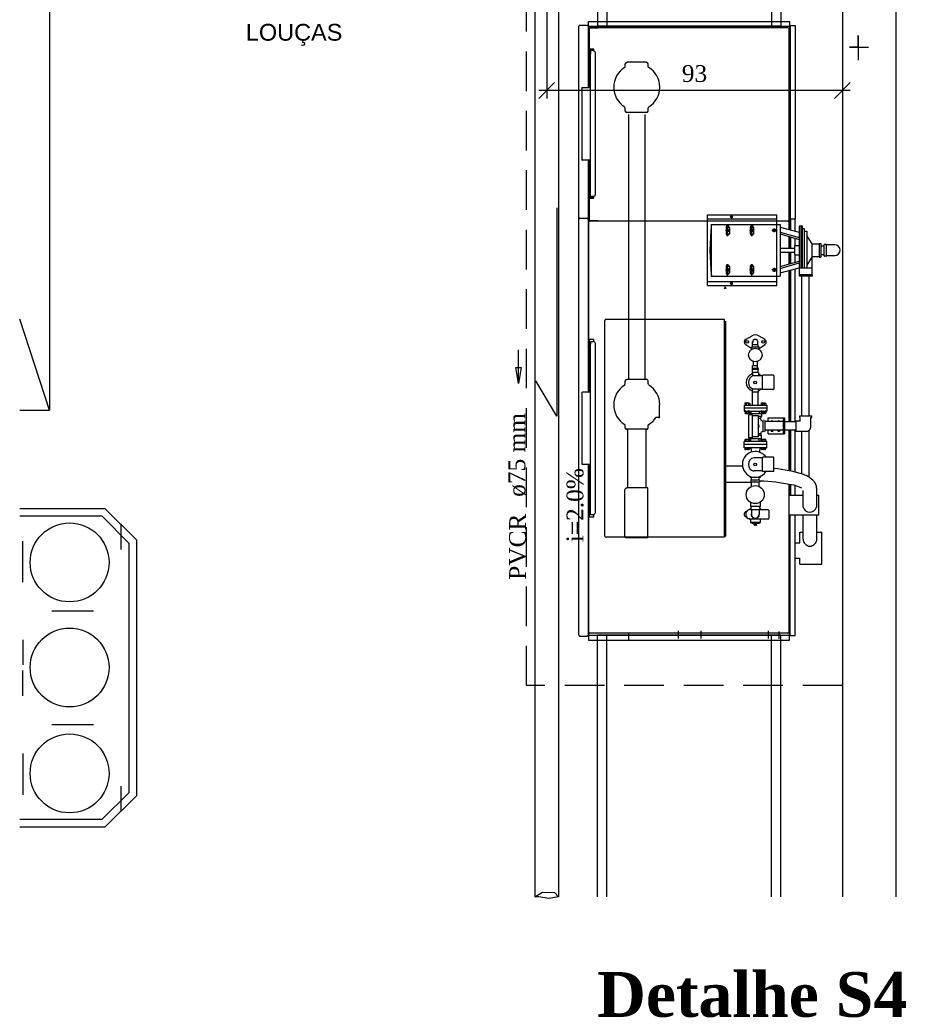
# Model space of a CAD drawing. Header units: millimetres. Extents: x 481 to 729890, y -1 to 83.
# Tile 38 of 60: x 549 to 560, y 58 to 71. Entities that reach past the tile are written whole.
import ezdxf

# ---------------------------------------------------------------- set-up
doc = ezdxf.new("R2010")
doc.units = ezdxf.units.MM
doc.header["$MEASUREMENT"] = 0
doc.linetypes.add('Dashed', pattern=[0.75, 0.5, -0.25])
doc.layers.add('3', color=1, linetype='Continuous')
for name, color, linetype, lineweight in [('DI-Títulos', 3, 'Continuous', 30), ('TQ-Sentido tubo', 7, 'Continuous', 20), ('TQ-Seção tubo', 1, 'Continuous', 30), ('TQ-Textos tubo', 7, 'Continuous', 20)]:
    doc.layers.add(name, color=color, linetype=linetype, lineweight=lineweight)
doc.styles.add('Arial', font='arial.ttf')
doc.styles.add('TimesNewRoman', font='times.ttf')
doc.styles.add('TimesNewRomanN', font='timesbd.ttf')
doc.dimstyles.get("Standard").update_dxf_attribs({"dimtxt": 0.18, "dimasz": 0.18, "dimexe": 0.18, "dimexo": 0.0625, "dimgap": 0.09, "dimtad": 0, "dimtih": 1, "dimtoh": 1, "dimdec": 4, "dimzin": 0, "dimdsep": 46, "dimtxsty": 'Standard', "dimcen": 0.09, "dimadec": 0, "dimazin": 0, "dimtfac": 1, "dimtdec": 4, "dimtofl": 0, "dimtmove": 0, "dimatfit": 3, "dimfxl": 0, "dimtolj": 1, "dimtzin": 0, "dimarcsym": 0})
doc.dimstyles.new('UM_25.000000', dxfattribs={"dimtxt": 0.18, "dimasz": 0.2, "dimexe": 0.1, "dimexo": 0.2, "dimgap": 0, "dimtad": 1, "dimtih": 1, "dimtoh": 1, "dimdec": 1, "dimlfac": 25, "dimzin": 0, "dimdsep": 46, "dimtxsty": 'Standard', "dimblk": 'CLOSED', "dimblk1": 'CLOSED', "dimblk2": 'CLOSED', "dimcen": 0.09, "dimdle": 0.1, "dimadec": 1, "dimazin": 2, "dimtfac": 1, "dimtdec": 4, "dimtofl": 0, "dimtmove": 0, "dimatfit": 3, "dimldrblk": 'CLOSED', "dimfxl": 0, "dimtolj": 1, "dimarcsym": 0})

# ---------------------------------------------------------------- blocks, each defined once
blk = doc.blocks.new('_OBLIQUE')
at = {"color": 0, "linetype": 'ByBlock', "lineweight": -2}
blk.add_line((-0.5, -0.5), (0.5, 0.5), dxfattribs=at)
blk = doc.blocks.new('*D25')
at = {"color": 0, "linetype": 'Continuous', "lineweight": -2}
for p, q in [((555.836, 71.185), (555.836, 69.66)), ((559.563, 71.005), (559.563, 69.66)), ((559.663, 69.76), (555.736, 69.76))]:
    blk.add_line(p, q, dxfattribs=at)
at = {"layer": 'Defpoints', "color": 0}
for p in [(555.836, 71.385), (559.563, 71.205), (555.836, 69.76)]:
    blk.add_point(p, dxfattribs=at)
at = {"color": 0, "lineweight": -2, "xscale": 0.2, "yscale": 0.2, "zscale": 0.2, "rotation": 180}
blk.add_blockref('_OBLIQUE', (555.836, 69.76), dxfattribs=at)
at = {"color": 0, "lineweight": -2, "xscale": 0.2, "yscale": 0.2, "zscale": 0.2}
blk.add_blockref('_OBLIQUE', (559.563, 69.76), dxfattribs=at)
at = {"color": 7, "insert": (557.699, 69.972), "char_height": 0.2118, "attachment_point": 5, "rotation": 0.0057, "style": 'TimesNewRoman'}
blk.add_mtext('\\A1;93', dxfattribs=at)

msp = doc.modelspace()

# ---------------------------------------------------------------- linework, layer by layer
at = {"color": 7}
for p, q in [((560.2351, 78.8128), (560.2351, 59.5878)), ((559.5631, 78.2158), (559.5631, 59.5878)), ((556.4761, 75.5458), (556.4761, 70.5718)), ((558.7861, 75.5458), (558.7861, 70.5718)), ((556.5961, 75.4258), (556.5961, 70.5718)), ((558.6691, 75.4258), (558.6691, 70.5718)), ((549.5701, 71.3008), (549.5701, 65.7268)), ((555.9631, 68.2798), (555.9631, 65.6518)), ((549.5701, 65.7268), (549.1931, 66.8738)), ((555.9631, 65.6518), (555.6991, 66.0988)), ((549.1931, 65.7268), (549.5701, 65.7268)), ((550.2691, 64.4848), (549.1931, 64.4848)), ((550.6681, 64.0888), (550.2691, 64.4848)), ((550.2331, 64.3888), (549.1931, 64.3888)), ((550.5721, 64.0438), (550.2331, 64.3888)), ((550.4701, 63.9718), (550.4701, 64.2928)), ((550.6681, 60.8668), (550.6681, 64.0888)), ((549.2341, 63.5578), (549.2341, 64.0768)), ((550.5721, 60.9058), (550.5721, 64.0438)), ((549.6001, 63.1948), (550.1221, 63.1948)), ((556.4761, 59.5878), (556.4761, 62.8888)), ((556.5961, 59.5878), (556.5961, 62.8888)), ((558.6691, 59.5878), (558.6691, 62.8888)), ((558.7861, 59.5878), (558.7861, 62.8888)), ((549.2341, 62.8288), (549.2341, 62.5138)), ((549.2341, 62.1238), (549.2341, 62.4448)), ((549.6001, 61.7608), (550.1221, 61.7608)), ((549.2341, 61.3978), (549.2341, 60.8758)), ((550.4701, 60.6658), (550.4701, 60.9838)), ((550.2331, 60.5668), (550.5721, 60.9058)), ((550.2691, 60.4708), (550.6681, 60.8668)), ((549.1931, 60.5668), (550.2331, 60.5668)), ((549.1931, 60.4708), (550.2691, 60.4708))]:
    msp.add_line(p, q, dxfattribs=at)
at = {"color": 8}
for p, q in [((556.2391, 62.8888), (556.2391, 70.5718)), ((556.2511, 70.5838), (556.3501, 70.5838)), ((556.3501, 70.5778), (556.3501, 70.5838)), ((556.3501, 70.5778), (556.3621, 70.5778)), ((556.3501, 70.5778), (556.3621, 70.5778)), ((556.3621, 70.6318), (558.8971, 70.6318)), ((556.3621, 69.7918), (556.3621, 70.6318)), ((556.3621, 69.7918), (556.3621, 70.5778)), ((556.3621, 70.5718), (558.8971, 70.5718)), ((556.5061, 70.5508), (556.3801, 70.5508)), ((556.4851, 70.5478), (556.3801, 70.5478)), ((558.7861, 70.5718), (556.4761, 70.5718)), ((556.4851, 70.5478), (556.4851, 70.5508)), ((558.8761, 70.5508), (556.5061, 70.5508)), ((558.8971, 70.6318), (558.8971, 68.1358)), ((558.8971, 70.5778), (558.9691, 70.5778)), ((558.9061, 70.5778), (558.9061, 68.1358)), ((558.9691, 70.5778), (558.9691, 68.1418)), ((556.3651, 70.1728), (556.3651, 70.5358)), ((556.3741, 70.1728), (556.3741, 70.5358)), ((558.8941, 68.1268), (558.8941, 70.5358)), ((559.7631, 70.3048), (559.7631, 70.4548)), ((559.7631, 70.4548), (559.7631, 70.1428)), ((556.3741, 70.2868), (556.3741, 70.3738)), ((559.7631, 70.3048), (559.6521, 70.3048)), ((559.6521, 70.3048), (559.8921, 70.3048)), ((556.3741, 70.1728), (556.3741, 70.2808)), ((556.4281, 70.2808), (556.3741, 70.2808)), ((556.3741, 70.2058), (556.3741, 70.1698)), ((556.3741, 70.2058), (556.3801, 70.2058)), ((556.3771, 70.2658), (556.3771, 70.2448)), ((556.3771, 70.2448), (556.3801, 70.2208)), ((556.4041, 70.2778), (556.3801, 70.2778)), ((556.3801, 70.2688), (556.3981, 70.2688)), ((556.3801, 70.2208), (556.3891, 70.2208)), ((556.3801, 70.2058), (556.3801, 70.1698)), ((556.3891, 68.4238), (556.3891, 70.2628)), ((556.3891, 70.2628), (556.3891, 70.2208)), ((556.4251, 70.2628), (556.3891, 70.2628)), ((556.4101, 70.2628), (556.4101, 70.2778)), ((556.4101, 70.2658), (556.4101, 70.2628)), ((556.4131, 70.2628), (556.4131, 70.2808)), ((556.4281, 70.2628), (556.4281, 70.2808)), ((556.4521, 68.4508), (556.4521, 70.2328)), ((556.3741, 70.1728), (556.3651, 70.1728)), ((556.3651, 70.1698), (556.3651, 69.7918)), ((556.3651, 70.1698), (556.3891, 70.1698)), ((556.8241, 70.0588), (556.8241, 70.0948)), ((557.0941, 70.1188), (556.8451, 70.1188)), ((557.1151, 70.0588), (557.1151, 70.0948)), ((556.2811, 68.8948), (556.2811, 69.7858)), ((556.3891, 69.7918), (556.2871, 69.7918)), ((556.3891, 68.8828), (556.3891, 69.7918)), ((556.8241, 69.5008), (556.8241, 69.5368)), ((556.8451, 69.4858), (557.0941, 69.4858)), ((556.8691, 69.4558), (556.8691, 66.1138)), ((557.0731, 69.4558), (557.0731, 66.1138)), ((557.1151, 69.5008), (557.1151, 69.5368)), ((556.3891, 68.8828), (556.2871, 68.8828)), ((556.3621, 68.1478), (556.3621, 68.8828)), ((556.3651, 68.8828), (556.3651, 68.5138)), ((556.3651, 68.5138), (556.3891, 68.5138)), ((556.3651, 68.1268), (556.3651, 68.5108)), ((556.3741, 68.5108), (556.3651, 68.5108)), ((556.3741, 68.4778), (556.3741, 68.5138)), ((556.3741, 68.1268), (556.3741, 68.5108)), ((556.3741, 68.3998), (556.3741, 68.5108)), ((556.3741, 68.4778), (556.3801, 68.4778)), ((556.3771, 68.4388), (556.3801, 68.4538)), ((556.3771, 68.4178), (556.3771, 68.4388)), ((556.3801, 68.4778), (556.3801, 68.5138)), ((556.3891, 68.4538), (556.3801, 68.4538)), ((556.3651, 68.3998), (556.4281, 68.3998)), ((556.3981, 68.4148), (556.3801, 68.4148)), ((556.4041, 68.4028), (556.3801, 68.4028)), ((556.3921, 68.4238), (556.3891, 68.4238)), ((556.4251, 68.4238), (556.3891, 68.4238)), ((556.4101, 68.4238), (556.4101, 68.4058)), ((556.4101, 68.4178), (556.4101, 68.4238)), ((556.4131, 68.4238), (556.4131, 68.3998)), ((556.4281, 68.3998), (556.4281, 68.4238)), ((556.3621, 68.1958), (556.3621, 65.9548)), ((556.8691, 68.1958), (556.8691, 68.1118)), ((557.8621, 67.3018), (557.8621, 68.1898)), ((557.8621, 68.1898), (558.7381, 68.1898)), ((558.7381, 67.3018), (558.7381, 68.1898)), ((558.8971, 68.0008), (558.8971, 68.1958)), ((556.2511, 68.1478), (556.3501, 68.1478)), ((556.3501, 68.1418), (556.3501, 68.1478)), ((556.3501, 68.1418), (556.3621, 68.1418)), ((556.3621, 65.9548), (556.3621, 68.1418)), ((556.3651, 66.5128), (556.3651, 68.0938)), ((556.4851, 68.1148), (556.3801, 68.1148)), ((558.8761, 68.1118), (556.3801, 68.1118)), ((556.4851, 68.1148), (556.4851, 68.1118)), ((557.8621, 68.1418), (558.7381, 68.1418)), ((557.9101, 68.0698), (558.7381, 68.0698)), ((557.9101, 68.0698), (557.9101, 67.4158)), ((558.1171, 67.9228), (558.1171, 68.0638)), ((558.1771, 68.1658), (558.1471, 68.1658)), ((558.1651, 68.1778), (558.1651, 68.1508)), ((558.4201, 67.9228), (558.4201, 68.0638)), ((558.7381, 68.0698), (558.7801, 68.0698)), ((558.7801, 68.0698), (558.7801, 67.4158)), ((558.8941, 68.0068), (558.8941, 68.0938)), ((558.8971, 68.1418), (558.9691, 68.1418)), ((558.9061, 68.0008), (558.9061, 68.1418)), ((558.9121, 68.0008), (558.9121, 68.1418)), ((558.9691, 67.9858), (558.9691, 68.1418)), ((558.0991, 68.0368), (558.1441, 68.0368)), ((558.0991, 67.9948), (558.1441, 67.9948)), ((558.0991, 67.9528), (558.1441, 67.9528)), ((558.1021, 67.9528), (558.1021, 68.0368)), ((558.1171, 68.0188), (558.1171, 67.9708)), ((558.1411, 68.0368), (558.1411, 67.9528)), ((558.3991, 68.0368), (558.4471, 68.0368)), ((558.3991, 67.9948), (558.4471, 67.9948)), ((558.3991, 67.9528), (558.4471, 67.9528)), ((558.4051, 67.9528), (558.4051, 68.0368)), ((558.4201, 68.0188), (558.4201, 67.9708)), ((558.4441, 68.0368), (558.4441, 67.9528)), ((558.7201, 67.9948), (558.6751, 67.9948)), ((558.7051, 68.0188), (558.7051, 67.9708)), ((558.7801, 68.0338), (559.0201, 67.9708)), ((558.7801, 67.9738), (559.0201, 67.9048)), ((558.7801, 67.9528), (559.0201, 67.8808)), ((559.0201, 68.0518), (559.0201, 67.5208)), ((559.0201, 68.0518), (559.0561, 68.0518)), ((559.0411, 68.0518), (559.0411, 67.5208)), ((559.0561, 68.0518), (559.0561, 67.5208)), ((559.0561, 68.0188), (559.0801, 68.0188)), ((559.0801, 68.0188), (559.0801, 67.5208)), ((559.0801, 67.9858), (559.1131, 67.9858)), ((559.1131, 67.9858), (559.1131, 67.5208)), ((558.8941, 67.7698), (558.8941, 67.9228)), ((558.8971, 67.7698), (558.8971, 67.9228)), ((558.9061, 67.7698), (558.9061, 67.9138)), ((558.9121, 67.7698), (558.9121, 67.9138)), ((558.9691, 67.8028), (558.9691, 67.8988)), ((559.1821, 67.8268), (559.1131, 67.9288)), ((559.1821, 67.8268), (559.2721, 67.8268)), ((559.1821, 67.6648), (559.1821, 67.8268)), ((559.2721, 67.8298), (559.2721, 67.6588)), ((559.2721, 67.8298), (559.2901, 67.8298)), ((559.2901, 67.8298), (559.2901, 67.6588)), ((559.3351, 67.6738), (559.3351, 67.8148)), ((559.3591, 67.8178), (559.3381, 67.8178)), ((559.4671, 67.8148), (559.3651, 67.8148)), ((559.3651, 67.6738), (559.3651, 67.8148)), ((558.7801, 67.7698), (558.9601, 67.7698)), ((558.7801, 67.7188), (558.9601, 67.7188)), ((558.8941, 67.5688), (558.8941, 67.7188)), ((558.8971, 67.5688), (558.8971, 67.7188)), ((558.9061, 67.5748), (558.9061, 67.7188)), ((558.9121, 67.5748), (558.9121, 67.7188)), ((558.9601, 67.8028), (559.0201, 67.8028)), ((558.9601, 67.8028), (558.9601, 67.6858)), ((559.3351, 67.7968), (559.2901, 67.7968)), ((559.3351, 67.6888), (559.3351, 67.7968)), ((558.1171, 67.4278), (558.1171, 67.5688)), ((558.4201, 67.4278), (558.4201, 67.5688)), ((558.7801, 67.5388), (559.0201, 67.6048)), ((558.7801, 67.5148), (559.0201, 67.5868)), ((558.9601, 67.6858), (559.0201, 67.6858)), ((558.9691, 67.5898), (558.9691, 67.6858)), ((559.1821, 67.6648), (559.1131, 67.5568)), ((559.1761, 67.6528), (559.1761, 67.5208)), ((559.1821, 67.6648), (559.2721, 67.6648)), ((559.2721, 67.6588), (559.2901, 67.6588)), ((559.3351, 67.6888), (559.2901, 67.6888)), ((559.3591, 67.6708), (559.3381, 67.6708)), ((559.4671, 67.6738), (559.3651, 67.6738)), ((558.0991, 67.5418), (558.1441, 67.5418)), ((558.0991, 67.4968), (558.1441, 67.4968)), ((558.0991, 67.4578), (558.1441, 67.4578)), ((558.1021, 67.4578), (558.1021, 67.5418)), ((558.1171, 67.5208), (558.1171, 67.4728)), ((558.1411, 67.5418), (558.1411, 67.4578)), ((558.3991, 67.5418), (558.4471, 67.5418)), ((558.3991, 67.4968), (558.4471, 67.4968)), ((558.3991, 67.4578), (558.4471, 67.4578)), ((558.4051, 67.4578), (558.4051, 67.5418)), ((558.4201, 67.5208), (558.4201, 67.4728)), ((558.4441, 67.5418), (558.4441, 67.4578)), ((558.7201, 67.4968), (558.6751, 67.4968)), ((558.7051, 67.5208), (558.7051, 67.4728)), ((558.7801, 67.4578), (559.0201, 67.5208)), ((558.8941, 65.5828), (558.8941, 67.4908)), ((558.8971, 65.5828), (558.8971, 67.4908)), ((558.9061, 65.5828), (558.9061, 67.4908)), ((558.9121, 65.5828), (558.9121, 67.4908)), ((558.9691, 65.5828), (558.9691, 67.5058)), ((559.0171, 67.5208), (559.0171, 67.4338)), ((559.0171, 67.5208), (559.1761, 67.5208)), ((559.1761, 67.5208), (559.1761, 67.4338)), ((557.8621, 67.3498), (558.7381, 67.3498)), ((557.9101, 67.4158), (558.7381, 67.4158)), ((558.1771, 67.3258), (558.1471, 67.3258)), ((558.1651, 67.3378), (558.1651, 67.3078)), ((558.7381, 67.4158), (558.7801, 67.4158)), ((559.1821, 67.4338), (559.0171, 67.4338)), ((559.0171, 67.4338), (559.0171, 67.4158)), ((559.1821, 67.4158), (559.0171, 67.4158)), ((559.0531, 65.6578), (559.0531, 67.4158)), ((559.1461, 65.6578), (559.1461, 67.4158)), ((559.1821, 67.4338), (559.1821, 67.4158)), ((557.8621, 67.3018), (558.7381, 67.3018)), ((558.0841, 67.2778), (558.0781, 67.2778)), ((558.0781, 67.2568), (558.0871, 67.2718)), ((556.5691, 64.1398), (556.5691, 66.8578)), ((558.0781, 66.8728), (556.5841, 66.8728)), ((558.0781, 64.1248), (558.0781, 66.8728)), ((558.0961, 65.4778), (558.0961, 66.8518)), ((556.4281, 66.6208), (556.3651, 66.6208)), ((556.3741, 66.5128), (556.3741, 66.6208)), ((556.3891, 64.4068), (556.3891, 66.5908)), ((556.4251, 66.5908), (556.3891, 66.5908)), ((556.3891, 66.5908), (556.3891, 66.5608)), ((556.3891, 66.5908), (556.3921, 66.5908)), ((556.4281, 66.5908), (556.4281, 66.6208)), ((558.4201, 66.6628), (558.3481, 66.6208)), ((558.4321, 66.5518), (558.4321, 66.5878)), ((558.4951, 66.5878), (558.4951, 66.5518)), ((558.5881, 66.6208), (558.5131, 66.6628)), ((556.3741, 66.5128), (556.3651, 66.5128)), ((556.3651, 66.5068), (556.3891, 66.5068)), ((556.3651, 66.5068), (556.3651, 65.9548)), ((556.4521, 64.4368), (556.4521, 66.5668)), ((558.3481, 66.5548), (558.4201, 66.5068)), ((558.4201, 66.5278), (558.5131, 66.5278)), ((558.4201, 66.4948), (558.4201, 66.5278)), ((558.4321, 66.5278), (558.4321, 66.5518)), ((558.5011, 66.5518), (558.4321, 66.5518)), ((558.5011, 66.5278), (558.5011, 66.5518)), ((558.5131, 66.5068), (558.5881, 66.5548)), ((558.5131, 66.4948), (558.5131, 66.5278)), ((558.4441, 66.2848), (558.4441, 66.3358)), ((558.4921, 66.2848), (558.4921, 66.3358)), ((556.3621, 66.2968), (556.3651, 66.2968)), ((558.5071, 66.2518), (558.4291, 66.2518)), ((558.4291, 66.2398), (558.4291, 66.2518)), ((558.5071, 66.2398), (558.4291, 66.2398)), ((558.5071, 66.2038), (558.4291, 66.2038)), ((558.4291, 66.2038), (558.4291, 66.1588)), ((558.4951, 66.2848), (558.4321, 66.2848)), ((558.4321, 66.2518), (558.4321, 66.2848)), ((558.4321, 66.2038), (558.4321, 66.2398)), ((558.4951, 66.2518), (558.4951, 66.2848)), ((558.5011, 66.2038), (558.5011, 66.2398)), ((558.5071, 66.2398), (558.5071, 66.2518)), ((558.5071, 66.2038), (558.5071, 66.1618)), ((556.8241, 66.0598), (556.8241, 66.0958)), ((557.0941, 66.1138), (556.8451, 66.1138)), ((557.1151, 66.0598), (557.1151, 66.0958)), ((558.5551, 66.1618), (558.4471, 66.1618)), ((558.6931, 66.1708), (558.5551, 66.1708)), ((558.5551, 65.9878), (558.5551, 66.1708)), ((558.7051, 65.9938), (558.7051, 66.1618)), ((556.3891, 65.9548), (556.2871, 65.9548)), ((556.3891, 65.0428), (556.3891, 65.9548)), ((558.4291, 65.9548), (558.4291, 65.9998)), ((558.5071, 65.9548), (558.4291, 65.9548)), ((558.4321, 65.9338), (558.4321, 65.9548)), ((558.5551, 65.9938), (558.4471, 65.9938)), ((558.5011, 65.9338), (558.5011, 65.9548)), ((558.5071, 65.9548), (558.5071, 65.9938)), ((558.6931, 65.9878), (558.5551, 65.9878)), ((556.2811, 65.0428), (556.2811, 65.9398)), ((558.4321, 65.7898), (558.4321, 65.9338)), ((558.5011, 65.7898), (558.5011, 65.9338)), ((557.2591, 65.6458), (557.2591, 65.7958)), ((558.3241, 65.7898), (558.6091, 65.7898)), ((558.3241, 65.7898), (558.3241, 65.7538)), ((558.3241, 65.7538), (558.3241, 65.7148)), ((558.6091, 65.7538), (558.3241, 65.7538)), ((558.3241, 65.7148), (558.6091, 65.7148)), ((558.3361, 65.8108), (558.3391, 65.8198)), ((558.3361, 65.8108), (558.3361, 65.7898)), ((558.3361, 65.7148), (558.3361, 65.6908)), ((558.3391, 65.8198), (558.3871, 65.8198)), ((558.3511, 65.8108), (558.3511, 65.7898)), ((558.3511, 65.7148), (558.3511, 65.6908)), ((558.3811, 65.8108), (558.3811, 65.7898)), ((558.3811, 65.7148), (558.3811, 65.6908)), ((558.3871, 65.8108), (558.3871, 65.8198)), ((558.3961, 65.8108), (558.3961, 65.7898)), ((558.3961, 65.7148), (558.3961, 65.6908)), ((558.4111, 65.7148), (558.4111, 65.6818)), ((558.5161, 65.7148), (558.5161, 65.6818)), ((558.5401, 65.8108), (558.5401, 65.7898)), ((558.5401, 65.7148), (558.5401, 65.6908)), ((558.5431, 65.8198), (558.5911, 65.8198)), ((558.5431, 65.8108), (558.5431, 65.8198)), ((558.5551, 65.8108), (558.5551, 65.7898)), ((558.5551, 65.7148), (558.5551, 65.6908)), ((558.5791, 65.8108), (558.5791, 65.7898)), ((558.5791, 65.7148), (558.5791, 65.6908)), ((558.5911, 65.8108), (558.5911, 65.8198)), ((558.5971, 65.8108), (558.5971, 65.7898)), ((558.5971, 65.7148), (558.5971, 65.6908)), ((558.6091, 65.7898), (558.6091, 65.7538)), ((558.6091, 65.7538), (558.6091, 65.7148)), ((557.2501, 65.6368), (557.2111, 65.6368)), ((558.3841, 65.6908), (558.3391, 65.6908)), ((558.3481, 65.6908), (558.3511, 65.6818)), ((558.3811, 65.6818), (558.3511, 65.6818)), ((558.3811, 65.6908), (558.3811, 65.6818)), ((558.4291, 65.6668), (558.3841, 65.6668)), ((558.3841, 65.3788), (558.3841, 65.6668)), ((558.5431, 65.6818), (558.3871, 65.6818)), ((558.3871, 65.6818), (558.3871, 65.6668)), ((558.4291, 65.3788), (558.4291, 65.6668)), ((558.5071, 65.6578), (558.4291, 65.6578)), ((558.5071, 65.3908), (558.5071, 65.6578)), ((558.5431, 65.6458), (558.5071, 65.6458)), ((558.5401, 65.6218), (558.5071, 65.6218)), ((558.5281, 65.6188), (558.5281, 65.6218)), ((558.5401, 65.6308), (558.5401, 65.6428)), ((558.5911, 65.6908), (558.5431, 65.6908)), ((558.5431, 65.6818), (558.5431, 65.6458)), ((558.5551, 65.6908), (558.5551, 65.6818)), ((558.5791, 65.6818), (558.5551, 65.6818)), ((558.5641, 65.4568), (558.5641, 65.5978)), ((558.5791, 65.6008), (558.5731, 65.6008)), ((558.5791, 65.6908), (558.5791, 65.6818)), ((558.5881, 65.4568), (558.5881, 65.5978)), ((558.8161, 65.5828), (558.5881, 65.5828)), ((558.6271, 65.6308), (558.8341, 65.6308)), ((558.6271, 65.5828), (558.6271, 65.6308)), ((558.8161, 65.6308), (558.8161, 65.4268)), ((558.8341, 65.6008), (558.8161, 65.6008)), ((558.8341, 65.6308), (558.8341, 65.4268)), ((558.8341, 65.5828), (558.9781, 65.5828)), ((558.9781, 65.5888), (558.9781, 65.4568)), ((559.0321, 65.5888), (558.9781, 65.5888)), ((559.0261, 65.6578), (559.1761, 65.6578)), ((559.0261, 65.6338), (559.0261, 65.6578)), ((559.0261, 65.6338), (559.0321, 65.6338)), ((559.0321, 65.5888), (559.0321, 65.6338)), ((559.1641, 65.6338), (559.1761, 65.6338)), ((559.1641, 65.5258), (559.1641, 65.6338)), ((559.1761, 65.6338), (559.1761, 65.6578)), ((556.8241, 65.5018), (556.8241, 65.5378)), ((557.0941, 65.4868), (556.8451, 65.4868)), ((556.8571, 64.7458), (556.8571, 65.4868)), ((557.0911, 64.7458), (557.0911, 65.4868)), ((557.1151, 65.5018), (557.1151, 65.5378)), ((558.0961, 64.1488), (558.0961, 65.4778)), ((558.8161, 65.4748), (558.5881, 65.4748)), ((558.6271, 65.4268), (558.6271, 65.4748)), ((558.9781, 65.4748), (558.8341, 65.4748)), ((558.8941, 64.9618), (558.8941, 65.4748)), ((558.8971, 64.9618), (558.8971, 65.4748)), ((558.9061, 64.9618), (558.9061, 65.4748)), ((558.9121, 64.9618), (558.9121, 65.4748)), ((558.9691, 64.9438), (558.9691, 65.4748)), ((559.1011, 65.4568), (558.9781, 65.4568)), ((559.0531, 64.9198), (559.0531, 65.4568)), ((559.1461, 64.8838), (559.1461, 65.4748)), ((558.3241, 65.2948), (558.3241, 65.3338)), ((558.6091, 65.3338), (558.3241, 65.3338)), ((558.3361, 65.3338), (558.3361, 65.3578)), ((558.3391, 65.3608), (558.3841, 65.3608)), ((558.3481, 65.3608), (558.3511, 65.3608)), ((558.3511, 65.3608), (558.3811, 65.3608)), ((558.3511, 65.3338), (558.3511, 65.3578)), ((558.3811, 65.3338), (558.3811, 65.3578)), ((558.4291, 65.3788), (558.3841, 65.3788)), ((558.3871, 65.3668), (558.3871, 65.3788)), ((558.5431, 65.3668), (558.3871, 65.3668)), ((558.3961, 65.3338), (558.3961, 65.3578)), ((558.4111, 65.3338), (558.4111, 65.3668)), ((558.5071, 65.3908), (558.4291, 65.3908)), ((558.5401, 65.4268), (558.5071, 65.4268)), ((558.5431, 65.4058), (558.5071, 65.4058)), ((558.5161, 65.3338), (558.5161, 65.3668)), ((558.5401, 65.4088), (558.5401, 65.4268)), ((558.5401, 65.3338), (558.5401, 65.3578)), ((558.5431, 65.3668), (558.5431, 65.4058)), ((558.5431, 65.3608), (558.5911, 65.3608)), ((558.5551, 65.3608), (558.5791, 65.3608)), ((558.5551, 65.3338), (558.5551, 65.3578)), ((558.5791, 65.4538), (558.5731, 65.4538)), ((558.5791, 65.3338), (558.5791, 65.3578)), ((558.5971, 65.3338), (558.5971, 65.3578)), ((558.6091, 65.2948), (558.6091, 65.3338)), ((558.6271, 65.4268), (558.8341, 65.4268)), ((558.8341, 65.4538), (558.8161, 65.4538)), ((558.3241, 65.2528), (558.3241, 65.2948)), ((558.6091, 65.2948), (558.3241, 65.2948)), ((558.6091, 65.2528), (558.3241, 65.2528)), ((558.3361, 65.2378), (558.3361, 65.2528)), ((558.3361, 65.2348), (558.3391, 65.2348)), ((558.3871, 65.2348), (558.3391, 65.2348)), ((558.3511, 65.2378), (558.3511, 65.2528)), ((558.3811, 65.2378), (558.3811, 65.2528)), ((558.3961, 65.2378), (558.3961, 65.2528)), ((558.4111, 65.2528), (558.4171, 65.1988)), ((558.5251, 65.2528), (558.5161, 65.1988)), ((558.5401, 65.2378), (558.5401, 65.2528)), ((558.5911, 65.2348), (558.5431, 65.2348)), ((558.5551, 65.2378), (558.5551, 65.2528)), ((558.5791, 65.2378), (558.5791, 65.2528)), ((558.5971, 65.2378), (558.5971, 65.2528)), ((558.6091, 65.2528), (558.6091, 65.2948)), ((558.3991, 65.1988), (558.4051, 65.1988)), ((558.3991, 65.1898), (558.3991, 65.1988)), ((558.5551, 65.1268), (558.4471, 65.1268)), ((558.5281, 65.1988), (558.5311, 65.1988)), ((558.5311, 65.1898), (558.5311, 65.1988)), ((558.6931, 65.1328), (558.5551, 65.1328)), ((558.5551, 64.9528), (558.5551, 65.1328)), ((558.6991, 64.9618), (558.6991, 65.1268)), ((556.3891, 65.0428), (556.2811, 65.0428)), ((556.3621, 65.0428), (556.3621, 62.8258)), ((556.3621, 62.8828), (556.3621, 65.0428)), ((556.3651, 65.0428), (556.3651, 64.4968)), ((558.0961, 65.0248), (558.3031, 65.0248)), ((558.5551, 64.9618), (558.4471, 64.9618)), ((558.3991, 64.8808), (558.3991, 64.8958)), ((558.3991, 64.8808), (558.5311, 64.8808)), ((558.4111, 64.8418), (558.4111, 64.8238)), ((558.4171, 64.8418), (558.4171, 64.8808)), ((558.4171, 64.8478), (558.5161, 64.8478)), ((558.5161, 64.8418), (558.5131, 64.8808)), ((558.5251, 64.8418), (558.5251, 64.8238)), ((558.5311, 64.8808), (558.5311, 64.8958)), ((558.6931, 64.9528), (558.5551, 64.9528)), ((556.8211, 64.1368), (556.8211, 64.7248)), ((557.1091, 64.7458), (556.8421, 64.7458)), ((557.1091, 64.1158), (557.1091, 64.7458)), ((558.0961, 64.8178), (558.4201, 64.8178)), ((558.5161, 64.8178), (558.4171, 64.8178)), ((558.4171, 64.7608), (558.4171, 64.8178)), ((558.4201, 64.8178), (558.4201, 64.8208)), ((558.4951, 64.8208), (558.4351, 64.8208)), ((558.5131, 64.8178), (558.5131, 64.8208)), ((558.5161, 64.7608), (558.5161, 64.8178)), ((558.8941, 62.9308), (558.8941, 64.7878)), ((558.8971, 64.6558), (558.8971, 64.7878)), ((558.9061, 64.6558), (558.9061, 64.7878)), ((558.9121, 64.6558), (558.9121, 64.7848)), ((558.9691, 64.6558), (558.9691, 64.7728)), ((559.0681, 64.5058), (559.0681, 64.7128)), ((559.2421, 64.5058), (559.2421, 64.7458)), ((558.8941, 64.6558), (559.0681, 64.6558)), ((559.2421, 64.6558), (559.2661, 64.6558)), ((559.2661, 64.4068), (559.2661, 64.6558)), ((556.3651, 64.4968), (556.3891, 64.4968)), ((556.3651, 62.9308), (556.3651, 64.4878)), ((556.3741, 64.4878), (556.3651, 64.4878)), ((556.3741, 64.3798), (556.3741, 64.4878)), ((558.4111, 64.4848), (558.3871, 64.4698)), ((558.4051, 64.5658), (558.4051, 64.5178)), ((558.4051, 64.4728), (558.4111, 64.4728)), ((558.5251, 64.5118), (558.4111, 64.5118)), ((558.4111, 64.5118), (558.4111, 64.4698)), ((558.5251, 64.4698), (558.4111, 64.4698)), ((558.4171, 64.4698), (558.4171, 64.4128)), ((558.5131, 64.4698), (558.5131, 64.4128)), ((558.5161, 64.5118), (558.5251, 64.4698)), ((558.5401, 64.4728), (558.5251, 64.4848)), ((558.5251, 64.4728), (558.6271, 64.4728)), ((558.5281, 64.5658), (558.5281, 64.5178)), ((558.6391, 64.3588), (558.6391, 64.4638)), ((556.3651, 64.3798), (556.4281, 64.3798)), ((556.3891, 64.4068), (556.3891, 64.4398)), ((556.4251, 64.4068), (556.3891, 64.4068)), ((556.4281, 64.3798), (556.4281, 64.4068)), ((558.3571, 64.4518), (558.3481, 64.4428)), ((558.3481, 64.3798), (558.3571, 64.3768)), ((558.3991, 64.3468), (558.3841, 64.3588)), ((558.3961, 64.3558), (558.4051, 64.3468)), ((558.4051, 64.3558), (558.6271, 64.3558)), ((558.4051, 64.3438), (558.4051, 64.3168)), ((558.5281, 64.3468), (558.5401, 64.3558)), ((558.5281, 64.3558), (558.5281, 64.3168)), ((558.8941, 64.4068), (559.2661, 64.4068)), ((558.8971, 62.8258), (558.8971, 64.4068)), ((558.9061, 62.8828), (558.9061, 64.4068)), ((558.9691, 62.8828), (558.9691, 64.4068)), ((559.0681, 64.1008), (559.0681, 64.4068)), ((559.2421, 64.1008), (559.2421, 64.4068)), ((558.5251, 64.3108), (558.4111, 64.3108)), ((558.4201, 64.3108), (558.4201, 64.2988)), ((558.5131, 64.2988), (558.4201, 64.2988)), ((558.4471, 64.2988), (558.4471, 64.2928)), ((558.4471, 64.2928), (558.4831, 64.2928)), ((558.4531, 64.2808), (558.4531, 64.2838)), ((558.4771, 64.2748), (558.4591, 64.2748)), ((558.4801, 64.2808), (558.4801, 64.2838)), ((558.4831, 64.2928), (558.4831, 64.2988)), ((558.5131, 64.3108), (558.5131, 64.2988)), ((558.0781, 64.1248), (556.5841, 64.1248)), ((557.1091, 64.1158), (556.8421, 64.1158)), ((558.0871, 64.1398), (558.0781, 64.1518)), ((558.0841, 64.1368), (558.0781, 64.1368)), ((559.0261, 64.1878), (559.0681, 64.1878)), ((559.0261, 64.0558), (559.0261, 64.1878)), ((559.0681, 64.1008), (559.0681, 64.0828)), ((559.2421, 64.1878), (559.3051, 64.1878)), ((559.2421, 64.0828), (559.2421, 64.1008)), ((559.3051, 63.7858), (559.3051, 64.1878)), ((558.9691, 64.0558), (559.0261, 64.0558)), ((559.0681, 64.0828), (559.0741, 64.0678)), ((559.0741, 64.0678), (559.0801, 64.0558)), ((559.0801, 64.0558), (559.0891, 64.0438)), ((559.0891, 64.0438), (559.1011, 64.0348)), ((559.1011, 64.0348), (559.1131, 64.0228)), ((559.1131, 64.0228), (559.1221, 64.0198)), ((559.1221, 64.0198), (559.1371, 64.0108)), ((559.1371, 64.0108), (559.1521, 64.0108)), ((559.1521, 64.0108), (559.1701, 64.0108)), ((559.1701, 64.0108), (559.1821, 64.0198)), ((559.1821, 64.0198), (559.1971, 64.0228)), ((559.1971, 64.0228), (559.2091, 64.0348)), ((559.2091, 64.0348), (559.2181, 64.0438)), ((559.2181, 64.0438), (559.2301, 64.0558)), ((559.2301, 64.0558), (559.2331, 64.0678)), ((559.2331, 64.0678), (559.2421, 64.0828)), ((558.9691, 63.8608), (559.0261, 63.8608)), ((559.0261, 63.7858), (559.0261, 63.8608)), ((559.0261, 63.7858), (559.3051, 63.7858)), ((556.2511, 62.8768), (556.3501, 62.8768)), ((556.3501, 62.8768), (556.3501, 62.8828)), ((556.3501, 62.8828), (556.3621, 62.8828)), ((556.3621, 62.8888), (558.8971, 62.8888)), ((558.8761, 62.9128), (556.3801, 62.9128)), ((558.7861, 62.8888), (556.4761, 62.8888)), ((556.8691, 62.9128), (556.8691, 62.8258)), ((557.4931, 62.9458), (557.4931, 62.8468)), ((557.7781, 62.9458), (557.7781, 62.8468)), ((558.6271, 62.9458), (558.6271, 62.8468)), ((558.7681, 62.8408), (558.7681, 62.9368)), ((558.8971, 62.8828), (558.9691, 62.8828)), ((556.3621, 62.8258), (558.8971, 62.8258))]:
    msp.add_line(p, q, dxfattribs=at)
at = {"color": 7, "linetype": 'Dashed'}
msp.add_lwpolyline([(559.5631, 71.2048), (559.5631, 62.2528), (555.5821, 62.2528), (555.5821, 71.2048), (559.5631, 71.2048)], dxfattribs=at)
at = {"color": 8}
for centre, radius in [((558.1651, 68.1658), 0.0119), ((558.1171, 67.9948), 0.0199), ((558.4201, 67.9948), 0.0199), ((558.7051, 67.9948), 0.0199), ((558.1171, 67.4968), 0.0199), ((558.4201, 67.4968), 0.0199), ((558.7051, 67.4968), 0.0199), ((558.1651, 67.3258), 0.0119), ((558.3631, 66.5878), 0.0174), ((558.5641, 66.5878), 0.0174), ((558.4651, 66.4228), 0.0853), ((558.4651, 66.0778), 0.0174), ((558.4651, 65.0428), 0.0174), ((558.4651, 64.6618), 0.1137)]:
    msp.add_circle(centre, radius, dxfattribs=at)
at = {"color": 7}
for centre in [(549.8221, 63.8068), (549.8221, 62.4808), (549.8221, 61.1458)]:
    msp.add_circle(centre, 0.4975, dxfattribs=at)
at = {"color": 8}
for centre, radius, start, end in [((556.2511, 70.5718), 0.0111, 90, 180), ((556.3801, 70.5358), 0.0155, 90, 180), ((558.8761, 70.5358), 0.0155, 0, 90), ((556.3801, 70.5358), 0.0095, 90, 180), ((556.3801, 70.2868), 0.0091, 209.272, 270), ((556.3801, 70.2658), 0.00637, 90, 180), ((556.3981, 70.2658), 0.00637, 0.0002, 90), ((556.4041, 70.2778), 0.00313, 0, 0), ((556.4041, 70.2778), 0.0091, 0, 58.8536), ((556.4251, 70.2328), 0.0253, 0, 89.9999), ((556.8121, 70.0588), 0.0126, 301.4, 0), ((556.8451, 70.0948), 0.019, 90, 180), ((557.0941, 70.0948), 0.019, 0, 90), ((557.1271, 70.0588), 0.0126, 180, 238.594), ((556.9711, 69.8008), 0.2906, 121.399, 238.6), ((556.9711, 69.8008), 0.2906, 301.399, 58.6017), ((556.2871, 69.7858), 0.0126, 90, 180), ((556.8121, 69.5368), 0.0126, 0, 58.6056), ((556.8451, 69.5008), 0.019, 180, 270), ((557.0941, 69.5008), 0.019, 270, 0), ((557.1271, 69.5368), 0.0126, 121.4, 180), ((556.2871, 68.8948), 0.0126, 180, 270), ((556.4251, 68.4508), 0.0253, 270, 0), ((556.3801, 68.3908), 0.0091, 90, 151.438), ((556.3801, 68.4178), 0.00637, 180, 270), ((556.3981, 68.4178), 0.00637, 270, 0), ((556.4041, 68.4058), 0.00313, 0, 0), ((556.4041, 68.4058), 0.0091, 299.923, 0), ((556.2511, 68.1598), 0.0111, 180, 270), ((556.2511, 68.1358), 0.0111, 90, 180), ((556.3801, 68.1268), 0.0155, 180, 270), ((556.3801, 68.0938), 0.0155, 90, 180), ((556.3801, 68.1268), 0.0095, 180, 270), ((560.6131, 67.7458), 2.7189, 173.064, 186.936), ((558.8761, 68.1268), 0.0155, 270, 0), ((558.8761, 68.0938), 0.0155, 0.00002, 90), ((558.1171, 68.0368), 0.0179, 0, 180), ((558.1171, 67.9528), 0.0179, 180, 0), ((558.4201, 68.0368), 0.0179, 0, 180), ((558.4201, 67.9528), 0.0179, 180, 0), ((559.3381, 67.8148), 0.00404, 90, 180), ((559.3591, 67.8148), 0.00404, 0.00018, 90), ((559.4671, 67.7458), 0.0672, 270, 90), ((559.3381, 67.6738), 0.00404, 180, 270), ((559.3591, 67.6738), 0.00404, 270, 0.00002), ((558.1171, 67.5418), 0.0179, 0, 180), ((558.1171, 67.4578), 0.0179, 180, 0), ((558.4201, 67.5418), 0.0179, 0, 180), ((558.4201, 67.4578), 0.0179, 180, 0), ((558.0841, 67.2598), 0.0123, 0.00002, 90), ((556.5841, 66.8578), 0.0155, 90, 180), ((556.4251, 66.5668), 0.0253, 0, 89.9999), ((558.3631, 66.5878), 0.0379, 138.19, 221.81), ((558.3631, 66.5878), 0.0379, 120, 138.19), ((558.4651, 66.5878), 0.0885, 60.0002, 120), ((558.4651, 66.5878), 0.0321, 349.834, 190.166), ((558.4651, 66.5878), 0.0316, 0.00018, 180), ((558.5641, 66.5878), 0.0379, 0.00007, 60), ((558.5641, 66.5878), 0.0379, 300, 0.00007), ((558.3631, 66.5878), 0.0379, 221.81, 238.837), ((558.4651, 66.5878), 0.0885, 239.775, 240.009), ((556.8451, 66.0958), 0.019, 89.9983, 179.998), ((557.0941, 66.0958), 0.019, 359.998, 89.9983), ((558.4651, 66.0778), 0.1137, 111.182, 248.818), ((558.4651, 66.0778), 0.0871, 102.165, 180), ((558.4651, 66.0778), 0.0871, 180, 257.835), ((558.4651, 66.0778), 0.1137, 48.6185, 68.8149), ((558.6931, 66.1618), 0.00637, 0.00002, 90), ((556.2871, 65.9398), 0.0126, 90, 180), ((556.9711, 65.7958), 0.2906, 121.398, 238.598), ((556.8121, 66.0598), 0.0126, 301.399, 359.998), ((557.1271, 66.0598), 0.0126, 179.998, 238.592), ((556.9711, 65.7958), 0.2906, 359.998, 58.6), ((558.4651, 66.0778), 0.1137, 291.185, 311.397), ((558.6931, 65.9938), 0.00637, 270, 0), ((558.3391, 65.7058), 0.0125, 54.868, 125.132), ((558.3391, 65.8078), 0.00734, 20.228, 159.772), ((558.3631, 65.6668), 0.0464, 72.0112, 107.989), ((558.3631, 65.7958), 0.0222, 51.5605, 128.44), ((558.3841, 65.7058), 0.0125, 54.8681, 125.132), ((558.3841, 65.8078), 0.00734, 20.228, 159.772), ((558.5431, 65.7058), 0.0125, 54.868, 125.132), ((558.5491, 65.8078), 0.00734, 20.228, 159.772), ((558.5641, 65.6668), 0.0464, 72.0112, 107.989), ((558.5641, 65.7958), 0.0222, 51.5605, 128.44), ((558.5881, 65.8078), 0.00734, 20.228, 159.772), ((558.5911, 65.7058), 0.0125, 54.8681, 125.132), ((556.9711, 65.7958), 0.2906, 301.397, 326.327), ((557.2501, 65.6458), 0.0126, 269.998, 359.998), ((558.3391, 65.6998), 0.0125, 234.869, 305.131), ((558.3631, 65.7388), 0.0464, 252.011, 287.989), ((558.3841, 65.6998), 0.0125, 234.868, 305.132), ((558.5071, 65.5888), 0.00637, 270, 282.165), ((558.5311, 65.6218), 0.00313, 0, 0), ((558.5611, 65.6188), 0.0284, 180, 270), ((558.5431, 65.6998), 0.0125, 234.869, 305.131), ((558.5401, 65.6428), 0.00313, 0, 0), ((558.5401, 65.6308), 0.00313, 0, 0), ((558.5641, 65.7388), 0.0464, 252.011, 287.989), ((558.5611, 65.5978), 0.00313, 0, 0), ((558.5731, 65.5978), 0.00313, 0, 0), ((558.5791, 65.5978), 0.00313, 0, 0), ((558.5911, 65.6998), 0.0125, 234.868, 305.132), ((558.6751, 65.5738), 0.0174, 24.7376, 155.262), ((558.7621, 65.5738), 0.0174, 24.7376, 155.262), ((556.8121, 65.5378), 0.0126, 359.998, 58.6038), ((556.8451, 65.5018), 0.019, 179.998, 269.998), ((557.0941, 65.5018), 0.019, 269.998, 359.998), ((557.1271, 65.5378), 0.0126, 121.399, 179.998), ((558.4651, 65.5258), 0.0474, 323.096, 36.9044), ((558.5611, 65.4298), 0.0284, 90, 180), ((558.5611, 65.4568), 0.00313, 0, 0), ((558.5731, 65.4568), 0.00313, 0, 0), ((558.5791, 65.4568), 0.00313, 0, 0), ((558.6751, 65.4778), 0.0174, 204.738, 335.262), ((558.7621, 65.4778), 0.0174, 204.738, 335.262), ((559.1011, 65.5258), 0.0665, 270, 0.49954), ((558.3391, 65.3458), 0.0125, 54.868, 125.132), ((558.3391, 65.3458), 0.0125, 234.868, 305.132), ((558.3631, 65.3128), 0.0464, 72.0111, 107.989), ((558.3631, 65.3788), 0.0464, 252.011, 287.989), ((558.3841, 65.3458), 0.0125, 54.8686, 125.131), ((558.3841, 65.3458), 0.0125, 234.868, 305.132), ((558.5311, 65.4298), 0.00313, 0, 0), ((558.5431, 65.3458), 0.0125, 54.868, 125.132), ((558.5431, 65.3458), 0.0125, 234.868, 305.132), ((558.5401, 65.4268), 0.00313, 0, 0), ((558.5401, 65.4088), 0.00313, 0, 0), ((558.5641, 65.3128), 0.0464, 72.0111, 107.989), ((558.5641, 65.3788), 0.0464, 252.011, 287.989), ((558.5911, 65.3458), 0.0125, 54.8686, 125.131), ((558.5911, 65.3458), 0.0125, 234.868, 305.132), ((558.3391, 65.2378), 0.00734, 200.228, 339.772), ((558.3631, 65.2528), 0.0222, 231.56, 308.44), ((558.3841, 65.2378), 0.00734, 200.228, 339.772), ((558.5491, 65.2378), 0.00734, 200.228, 339.772), ((558.5641, 65.2528), 0.0222, 231.56, 308.44), ((558.5881, 65.2378), 0.00734, 200.228, 339.772), ((558.4651, 65.0428), 0.1627, 90.0001, 326.089), ((558.4651, 65.0428), 0.0871, 101.682, 258.278), ((558.4651, 65.0428), 0.1627, 33.9136, 90), ((558.4831, 65.1208), 0.00637, 77.8352, 89.9999), ((558.6931, 65.1268), 0.00637, 0.00007, 90), ((558.4831, 64.9648), 0.00637, 270, 282.165), ((558.4681, 65.0428), 0.0871, 281.722, 282.165), ((558.6931, 64.9618), 0.00637, 270, 0), ((558.4651, 62.8468), 2.1577, 73.5427, 83.7018), ((558.4351, 64.7758), 0.0697, 65.9096, 114.09), ((558.4951, 64.7758), 0.0697, 65.9096, 114.09), ((558.9721, 64.6168), 0.3155, 42.9861, 71.5086), ((556.8421, 64.7248), 0.019, 90, 180), ((558.4351, 64.8898), 0.0697, 245.91, 294.09), ((558.4951, 64.8898), 0.0697, 245.91, 294.09), ((558.4921, 62.9308), 1.9011, 77.03, 89.0088), ((558.8581, 64.3768), 0.4142, 61.7713, 81.4002), ((559.1011, 64.7398), 0.1377, 1.58631, 40.391), ((558.4051, 64.4128), 0.0601, 89.7461, 270), ((558.4111, 64.5178), 0.00607, 180, 270), ((558.5251, 64.5178), 0.00607, 270, 0.00007), ((558.6271, 64.4638), 0.00637, 0.00024, 90), ((559.1521, 64.5298), 0.0885, 196.153, 343.568), ((556.4251, 64.4368), 0.0253, 270, 0), ((558.3631, 64.4128), 0.0379, 120.002, 239.999), ((558.3991, 64.3438), 0.00637, 0.00013, 69.8588), ((558.4651, 64.4128), 0.0516, 156.884, 23.1204), ((558.4651, 64.4128), 0.0475, 180, 0.17799), ((558.6271, 64.3588), 0.00637, 270, 0.00007), ((558.4111, 64.3168), 0.00637, 180, 270), ((558.4471, 64.2838), 0.00607, 0.00013, 90.0007), ((558.4591, 64.2808), 0.00607, 180, 269.999), ((558.4591, 64.2808), 0.00607, 269.999, 0.00002), ((558.4771, 64.2808), 0.00607, 180, 269.999), ((558.4831, 64.2838), 0.00607, 90.0007, 180), ((558.4771, 64.2808), 0.00607, 269.999, 0.00002), ((558.5251, 64.3168), 0.00637, 270, 0), ((556.5841, 64.1398), 0.0155, 180, 270), ((556.8421, 64.1368), 0.019, 180, 270), ((558.0841, 64.1488), 0.0123, 270, 0.00002), ((556.2511, 62.8888), 0.0111, 180, 270), ((556.3801, 62.9308), 0.0155, 180, 270), ((558.8761, 62.9308), 0.0155, 270, 0.00002)]:
    msp.add_arc(centre, radius, start, end, dxfattribs=at)
at = {"layer": '3', "color": 5}
for p, q in [((555.6856, 59.5878), (555.7849, 59.6459)), ((555.7849, 59.6459), (555.935, 59.6435)), ((555.935, 59.6435), (555.9856, 59.5878)), ((555.7357, 59.5872), (555.6856, 59.5878)), ((555.8646, 59.5685), (555.7357, 59.5872)), ((555.9856, 59.5878), (555.8646, 59.5685))]:
    msp.add_line(p, q, dxfattribs=at)
at = {"layer": 'TQ-Seção tubo', "color": 5}
for p, q in [((555.6856, 71.0108), (555.6856, 59.5878)), ((555.9856, 71.0108), (555.9856, 59.5878))]:
    msp.add_line(p, q, dxfattribs=at)

# ---------------------------------------------------------------- texts
at = {"insert": (552.6521, 70.3228), "char_height": 0.2118, "width": 2.263459, "attachment_point": 8, "line_spacing_factor": 0.798, "style": 'Arial'}
msp.add_mtext('LOUÇAS', dxfattribs=at)
at = {"layer": 'DI-Títulos', "color": 5, "insert": (560.3801, 58.0662), "char_height": 0.5648, "width": 7.254121, "attachment_point": 9, "line_spacing_factor": 0.798, "style": 'TimesNewRomanN'}
msp.add_mtext('Detalhe S4', dxfattribs=at)
at = {"layer": 'TQ-Textos tubo', "char_height": 0.2118, "rotation": 90.00021, "line_spacing_factor": 0.798, "style": 'TimesNewRoman'}
for s, insert, width, attachment_point in [('ø75 mm', (555.5792, 64.6341), 1.825803, 7), ('i=2.0%', (556.3032, 64.5291), 1.613688, 8), ('PVCR', (555.5792, 64.4231), 1.439162, 9)]:
    msp.add_mtext(s, dxfattribs=dict(at, insert=insert, width=width, attachment_point=attachment_point))

# ---------------------------------------------------------------- dimensions: what is measured, and where the dimension line sits
at = {"linetype": 'Continuous'}
dim = msp.add_linear_dim(base=(555.8356, 69.7602), p1=(559.5631, 71.2048), p2=(555.8356, 71.3848), text='93', dimstyle='UM_25.000000', override={"dimtxt": 0.2118, "dimasz": 0.2, "dimexe": 0.1, "dimexo": 0.2, "dimtad": 1, "dimtih": 0, "dimtoh": 0, "dimdec": 1, "dimlfac": 25, "dimzin": 8, "dimtxsty": 'TimesNewRoman', "dimblk": 'OBLIQUE', "dimblk1": 'OBLIQUE', "dimblk2": 'OBLIQUE', "dimsah": 1, "dimdle": 0.1, "dimse1": 0, "dimse2": 0, "dimclrt": 7, "dimadec": 1, "dimazin": 3, "dimtmove": 2, "dimldrblk": 'OBLIQUE'}, dxfattribs=at)
dim.commit()
dim.dimension.update_dxf_attribs({"geometry": '*D25', "text_midpoint": (557.6994, 69.972), "dimtype": 160, "text_rotation": 0.00573})

# ---------------------------------------------------------------- leaders
at = {"layer": 'TQ-Sentido tubo'}
msp.add_leader([(555.4799, 66.0644), (555.4799, 66.488)], dimstyle='Standard', override={"dimasz": 0.2, "dimldrblk": 'CLOSED'}, dxfattribs=at)

doc.saveas('drawing.dxf')
